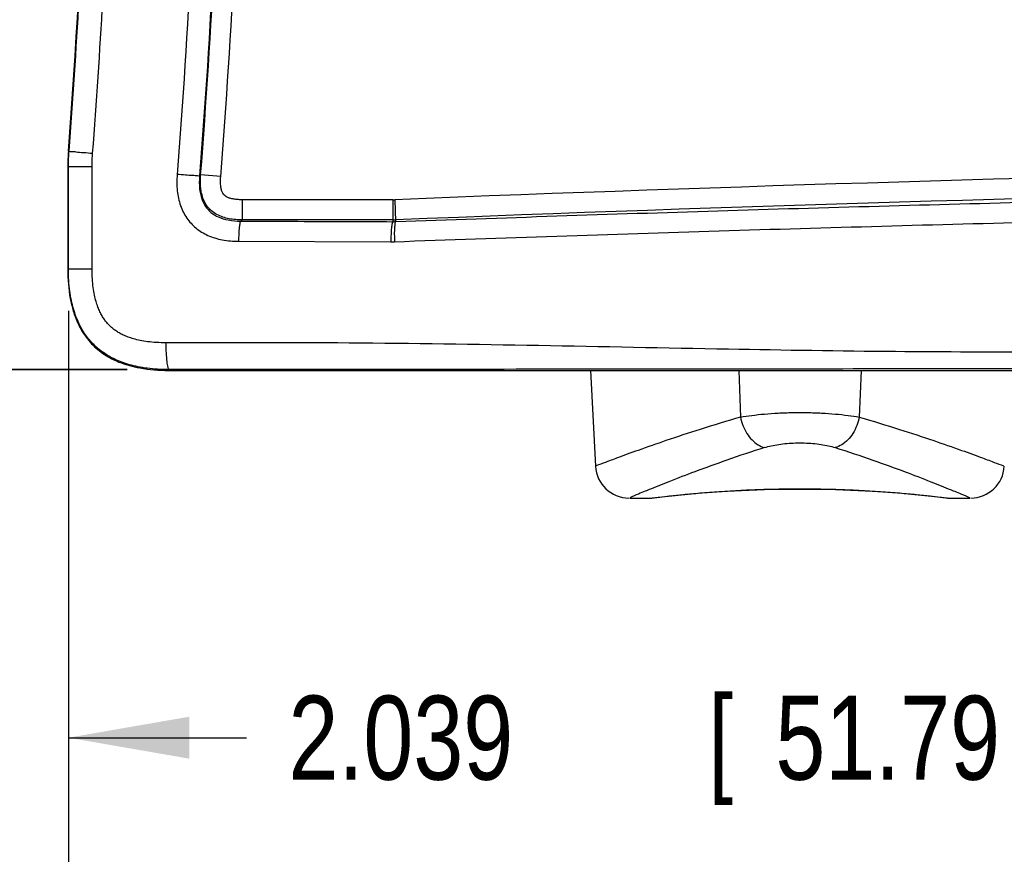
# Model space of a CAD drawing. Header units: inches. Extents: x 0 to 34, y 0 to 22.
# Tile 4 of 119: x 12.5 to 13.9, y 1.7 to 3. Entities that reach past the tile are written whole.
import ezdxf

# ---------------------------------------------------------------- set-up
doc = ezdxf.new("R2010")
doc.units = ezdxf.units.IN
doc.header["$LTSCALE"] = 1.87
doc.header["$MEASUREMENT"] = 0
doc.layers.get('0').update_dxf_attribs({"linetype": 'CONTINUOUS'})
doc.layers.add('DIMENSIONS', color=7, linetype='CONTINUOUS')
doc.styles.get("Standard").update_dxf_attribs({"font": 'txt', "width": 0.8})
doc.dimstyles.new('DIMSTYLE_1', dxfattribs={"dimtxt": 0.125, "dimasz": 0.18, "dimexe": 0.18, "dimexo": 0.0625, "dimgap": 0.09, "dimtad": 0, "dimtih": 1, "dimtoh": 1, "dimdec": 3, "dimzin": 4, "dimdsep": 46, "dimtxsty": 'STANDARD', "dimblk": '_FILLED', "dimblk1": '_FILLED', "dimblk2": '_FILLED', "dimcen": 0.09, "dimadec": 0, "dimazin": 0, "dimtp": 0.001, "dimtm": 0.001, "dimtfac": 1, "dimtdec": 3, "dimtofl": 0, "dimtmove": 0, "dimatfit": 3, "dimldrblk": '_FILLED', "dimfxl": 1, "dimtolj": 1, "dimtzin": 4, "dimarcsym": 0})

# ---------------------------------------------------------------- blocks, each defined once
blk = doc.blocks.new('_FILLED')
at = {"color": 0, "linetype": 'BYBLOCK'}
blk.add_solid([(0, 0), (-1, 0.1736), (-1, -0.1736)], dxfattribs=at)
blk = doc.blocks.new('*D11')
at = {"layer": 'DIMENSIONS', "color": 2, "linetype": 'CONTINUOUS'}
for p, q in [((14.5798, 3.0858), (14.5798, 1.7856)), ((12.5407, 2.5457), (12.5407, 1.7856)), ((12.5407, 1.9106), (12.8058, 1.9106)), ((14.5798, 1.9106), (14.2558, 1.9106))]:
    blk.add_line(p, q, dxfattribs=at)
at = {"layer": 'DIMENSIONS', "color": 2, "linetype": 'CONTINUOUS', "xscale": 0.18, "yscale": 0.18, "zscale": 0.18, "rotation": 180}
blk.add_blockref('_FILLED', (12.5407, 1.9106), dxfattribs=at)
at = {"layer": 'DIMENSIONS', "color": 2, "linetype": 'CONTINUOUS', "xscale": 0.18, "yscale": 0.18, "zscale": 0.18}
blk.add_blockref('_FILLED', (14.5798, 1.9106), dxfattribs=at)
at = {"layer": 'DIMENSIONS', "color": 2, "linetype": 'CONTINUOUS', "width": 0.8}
for s, p in [('[', (13.4933, 1.8481)), (']', (14.0933, 1.8481)), ('2.039', (12.8683, 1.8481)), ('51.79', (13.5933, 1.8481))]:
    blk.add_text(s, height=0.125, dxfattribs=at).set_placement(p)
blk = doc.blocks.new('*D12')
at = {"layer": 'DIMENSIONS', "color": 2, "linetype": 'CONTINUOUS'}
for p, q in [((14.2383, 3.4273), (9.8604, 3.4273)), ((9.9854, 3.4273), (9.9854, 3.1239)), ((9.9854, 2.4584), (9.9854, 2.8739)), ((12.6283, 2.4584), (9.8604, 2.4584))]:
    blk.add_line(p, q, dxfattribs=at)
at = {"layer": 'DIMENSIONS', "color": 2, "linetype": 'CONTINUOUS', "xscale": 0.18, "yscale": 0.18, "zscale": 0.18}
for p, rotation in [((9.9854, 3.4273), 90), ((9.9854, 2.4584), 270)]:
    blk.add_blockref('_FILLED', p, dxfattribs=dict(at, rotation=rotation))
at = {"layer": 'DIMENSIONS', "color": 2, "linetype": 'CONTINUOUS', "width": 0.8}
for s, p in [('[', (9.8979, 2.9364)), (']', (10.4979, 2.9364)), ('.969', (9.3729, 2.9364)), ('24.61', (9.9979, 2.9364))]:
    blk.add_text(s, height=0.125, dxfattribs=at).set_placement(p)
blk = doc.blocks.new('*D13')
at = {"layer": 'DIMENSIONS', "color": 2, "linetype": 'CONTINUOUS'}
for p, q in [((15.4903, 3.2343), (11.2833, 3.2306)), ((11.4083, 3.2307), (11.4085, 2.9564)), ((11.4089, 2.4572), (11.4087, 2.7064)), ((12.6283, 2.4583), (11.2839, 2.4571))]:
    blk.add_line(p, q, dxfattribs=at)
at = {"layer": 'DIMENSIONS', "color": 2, "linetype": 'CONTINUOUS', "xscale": 0.18, "yscale": 0.18, "zscale": 0.18}
for p, rotation in [((11.4083, 3.2307), 90.049944), ((11.4089, 2.4572), 270.049944)]:
    blk.add_blockref('_FILLED', p, dxfattribs=dict(at, rotation=rotation))
at = {"layer": 'DIMENSIONS', "color": 2, "linetype": 'CONTINUOUS', "width": 0.8}
for s, p in [('[', (11.3211, 2.7689)), (']', (11.9211, 2.7689)), ('.773', (10.7961, 2.7689)), ('19.65', (11.4211, 2.7689))]:
    blk.add_text(s, height=0.125, dxfattribs=at).set_placement(p)
blk = doc.blocks.new('*D14')
at = {"layer": 'DIMENSIONS', "color": 2, "linetype": 'CONTINUOUS'}
for p, q in [((15.5528, 3.1718), (15.5528, 1.4378)), ((12.5407, 2.5457), (12.5407, 1.4378)), ((12.5407, 1.5628), (13.4207, 1.5628)), ((15.5528, 1.5628), (14.8707, 1.5628))]:
    blk.add_line(p, q, dxfattribs=at)
at = {"layer": 'DIMENSIONS', "color": 2, "linetype": 'CONTINUOUS', "xscale": 0.18, "yscale": 0.18, "zscale": 0.18, "rotation": 180}
blk.add_blockref('_FILLED', (12.5407, 1.5628), dxfattribs=at)
at = {"layer": 'DIMENSIONS', "color": 2, "linetype": 'CONTINUOUS', "xscale": 0.18, "yscale": 0.18, "zscale": 0.18}
blk.add_blockref('_FILLED', (15.5528, 1.5628), dxfattribs=at)
at = {"layer": 'DIMENSIONS', "color": 2, "linetype": 'CONTINUOUS', "width": 0.8}
for s, p in [('3.012', (13.4832, 1.5003)), ('[', (14.1082, 1.5003)), ('76.51', (14.2082, 1.5003)), (']', (14.7082, 1.5003))]:
    blk.add_text(s, height=0.125, dxfattribs=at).set_placement(p)

msp = doc.modelspace()

# ---------------------------------------------------------------- linework, layer by layer
at = {"color": 7, "linetype": 'CONTINUOUS'}
for p, q in [((12.5407, 2.7836), (12.5416, 2.7835)), ((12.5398, 2.7609), (12.5398, 2.6073)), ((12.5407, 2.6082), (12.5407, 2.7609)), ((12.5407, 2.7609), (12.5759, 2.7609)), ((12.5759, 2.6082), (12.5759, 2.7609)), ((12.7375, 2.7481), (12.7359, 2.7466)), ((12.7674, 2.7457), (12.7375, 2.7481)), ((12.7993, 2.7113), (12.7993, 2.6813)), ((13.0238, 2.7113), (12.7993, 2.7113)), ((13.0238, 2.7113), (13.0238, 2.6786)), ((13.0266, 2.7113), (13.0279, 2.6787)), ((12.7993, 2.6813), (12.7973, 2.6795)), ((13.0238, 2.6813), (12.7993, 2.6813)), ((12.794, 2.6495), (13.0208, 2.6487)), ((12.5407, 2.6082), (12.5759, 2.6082)), ((12.6908, 2.4584), (12.6898, 2.4573)), ((12.6898, 2.4573), (14.1084, 2.4573)), ((13.3179, 2.4573), (13.3254, 2.3147)), ((13.5387, 2.4573), (13.5414, 2.3877)), ((13.7208, 2.4573), (13.7182, 2.3877)), ((13.3765, 2.2673), (13.409, 2.2673)), ((13.409, 2.2673), (13.4095, 2.2673)), ((13.409, 2.2673), (13.4095, 2.2673)), ((13.4095, 2.2673), (13.4127, 2.2675)), ((13.4095, 2.2673), (13.4127, 2.2675)), ((13.844, 2.2679), (13.8469, 2.2675)), ((13.8469, 2.2675), (13.8501, 2.2673)), ((13.8469, 2.2675), (13.8501, 2.2673)), ((13.8501, 2.2673), (13.8506, 2.2673)), ((13.8506, 2.2673), (13.883, 2.2673))]:
    msp.add_line(p, q, dxfattribs=at)
for points in [[(13.4127, 2.2675), (13.4156, 2.2679), (13.4244, 2.2689), (13.4389, 2.2706), (13.4587, 2.2726), (13.4832, 2.2748)], [(13.4156, 2.2679), (13.4244, 2.2689), (13.4389, 2.2705), (13.4586, 2.2726), (13.4831, 2.2748)], [(13.4831, 2.2748), (13.5116, 2.2769), (13.5431, 2.2787), (13.5769, 2.28)], [(13.5115, 2.2769), (13.5431, 2.2787), (13.5768, 2.28)], [(13.5768, 2.28), (13.612, 2.2807), (13.6476, 2.2807), (13.6828, 2.28)], [(13.612, 2.2807), (13.6475, 2.2807), (13.6827, 2.28)], [(13.6827, 2.28), (13.7165, 2.2787), (13.7481, 2.2769), (13.7765, 2.2748), (13.8009, 2.2726), (13.8207, 2.2705), (13.8352, 2.2689), (13.844, 2.2679)], [(13.7164, 2.2787), (13.748, 2.2769), (13.7764, 2.2748), (13.8009, 2.2726), (13.8207, 2.2706), (13.8352, 2.2689), (13.844, 2.2679)]]:
    msp.add_lwpolyline(points, dxfattribs=at)
for centre, radius, start, end in [((0.5751, 3.6923), 12, 355.65699, 4.34301), ((0.5751, 3.6923), 12.199, 355.56062, 358.62024), ((0.5751, 3.6923), 12.229, 355.56063, 358.62024), ((12.8398, 2.7609), 0.3, 175.657, 180), ((16.0298, -72.4877), 75.259, 87.713042, 92.286958), ((16.0298, -72.4877), 75.229, 87.713042, 92.286958), ((13.0238, 2.7823), 0.071, 270, 272.287), ((13.0238, 2.7823), 0.101, 270, 272.287), ((13.3753, 2.3173), 0.05, 183, 270), ((13.8842, 2.3173), 0.05, 270, 357)]:
    msp.add_arc(centre, radius, start, end, dxfattribs=at)
for points, knots in [([(12.5767, 2.7805), (12.5825, 2.8563), (12.5926, 3.0081), (12.6034, 3.236), (12.6099, 3.4641), (12.6121, 3.6923), (12.6099, 3.9205), (12.6034, 4.1486), (12.5926, 4.3765), (12.5825, 4.5283), (12.5767, 4.6041)], [0, 0, 0, 0, 0.124985, 0.249984, 0.37499, 0.5, 0.62501, 0.750016, 0.875015, 1, 1, 1, 1]), ([(12.5416, 2.7835), (12.5473, 2.8591), (12.5574, 3.0104), (12.5682, 3.2375), (12.5746, 3.4649), (12.5768, 3.6923), (12.5746, 3.9197), (12.5682, 4.1471), (12.5574, 4.3743), (12.5473, 4.5255), (12.5416, 4.6011)], [0, 0, 0, 0, 0.124986, 0.249984, 0.37499, 0.5, 0.62501, 0.750016, 0.875014, 1, 1, 1, 1]), ([(12.7356, 3.4007), (12.733, 3.292), (12.7249, 3.0745), (12.711, 2.8574), (12.7026, 2.7489)], [0, 0, 0, 0, 0.499866, 1, 1, 1, 1]), ([(12.769, 3.4), (12.7664, 3.2909), (12.7583, 3.073), (12.7444, 2.8553), (12.7359, 2.7466)], [0, 0, 0, 0, 0.500006, 1, 1, 1, 1]), ([(12.5407, 2.7609), (12.5407, 2.7648), (12.5409, 2.7724), (12.5413, 2.7799), (12.5416, 2.7835)], [0, 0, 0, 0, 0.524593, 1, 1, 1, 1]), ([(12.5416, 2.7835), (12.5422, 2.7828), (12.5463, 2.7837), (12.5528, 2.782), (12.5639, 2.7817), (12.5721, 2.7808), (12.5767, 2.7805)], [0, 0, 0, 0, 0.076608, 0.28936, 0.610941, 1, 1, 1, 1]), ([(12.5759, 2.7609), (12.5759, 2.7643), (12.5761, 2.7708), (12.5764, 2.7774), (12.5767, 2.7805)], [0, 0, 0, 0, 0.524593, 1, 1, 1, 1]), ([(12.7026, 2.7489), (12.702, 2.7409), (12.7019, 2.7251), (12.7065, 2.7028), (12.716, 2.6837), (12.7301, 2.6683), (12.7484, 2.6572), (12.7702, 2.6507), (12.7859, 2.6495), (12.794, 2.6495)], [0, 0, 0, 0, 0.156434, 0.301637, 0.435359, 0.564498, 0.698808, 0.843815, 1, 1, 1, 1]), ([(12.7359, 2.7466), (12.735, 2.7464), (12.7315, 2.747), (12.7245, 2.7472), (12.7143, 2.7481), (12.7067, 2.7486), (12.7026, 2.7489)], [0, 0, 0, 0, 0.087925, 0.311661, 0.633697, 1, 1, 1, 1]), ([(12.7359, 2.7466), (12.7354, 2.7403), (12.7353, 2.7288), (12.7384, 2.7132), (12.7443, 2.7011), (12.7528, 2.6917), (12.7644, 2.6847), (12.7796, 2.6804), (12.7911, 2.6795), (12.7973, 2.6795)], [0, 0, 0, 0, 0.177932, 0.324412, 0.44503, 0.556089, 0.676943, 0.822772, 1, 1, 1, 1]), ([(12.7993, 2.6813), (12.7959, 2.6813), (12.7894, 2.6815), (12.7798, 2.6828), (12.7705, 2.6852), (12.7616, 2.689), (12.7533, 2.6946), (12.7465, 2.7022), (12.7416, 2.7112), (12.7389, 2.7203), (12.7375, 2.7287), (12.7371, 2.7359), (12.7371, 2.7422), (12.7374, 2.7462), (12.7375, 2.7481)], [0, 0, 0, 0, 0.094477, 0.184504, 0.273595, 0.364055, 0.4566, 0.552471, 0.650571, 0.742773, 0.82147, 0.888376, 0.947077, 1, 1, 1, 1]), ([(12.7993, 2.7113), (12.7968, 2.7113), (12.7921, 2.7114), (12.7857, 2.7123), (12.7804, 2.7136), (12.7764, 2.7153), (12.7733, 2.7172), (12.7711, 2.7198), (12.7693, 2.7232), (12.7681, 2.7274), (12.7674, 2.7322), (12.7671, 2.7369), (12.7671, 2.7414), (12.7673, 2.7443), (12.7674, 2.7457)], [0, 0, 0, 0, 0.131645, 0.244574, 0.340081, 0.417048, 0.476424, 0.529168, 0.593707, 0.675882, 0.762482, 0.845824, 0.924866, 1, 1, 1, 1]), ([(13.0279, 2.6787), (13.1878, 2.6845), (13.5078, 2.6953), (13.8278, 2.7042), (13.9879, 2.7082)], [0, 0, 0, 0, 0.499723, 1, 1, 1, 1]), ([(12.7973, 2.6795), (12.7964, 2.6792), (12.7958, 2.6752), (12.7947, 2.6696), (12.7942, 2.6601), (12.794, 2.6533), (12.794, 2.6495)], [0, 0, 0, 0, 0.094096, 0.313023, 0.629961, 1, 1, 1, 1]), ([(12.7973, 2.6795), (12.8225, 2.6794), (12.8728, 2.6792), (12.9483, 2.6789), (12.9986, 2.6787), (13.0238, 2.6786)], [0, 0, 0, 0, 0.333221, 0.666554, 1, 1, 1, 1]), ([(13.0238, 2.6786), (13.0229, 2.6783), (13.0225, 2.6743), (13.0214, 2.6688), (13.021, 2.6593), (13.0208, 2.6524), (13.0208, 2.6487)], [0, 0, 0, 0, 0.09283, 0.311759, 0.629211, 1, 1, 1, 1]), ([(13.0238, 2.6786), (13.0245, 2.6786), (13.0259, 2.6786), (13.0272, 2.6787), (13.0279, 2.6787)], [0, 0, 0, 0, 0.499904, 1, 1, 1, 1]), ([(13.0279, 2.6787), (13.0271, 2.6784), (13.0268, 2.6744), (13.0259, 2.6688), (13.0259, 2.6593), (13.026, 2.6525), (13.0261, 2.6488)], [0, 0, 0, 0, 0.092753, 0.311529, 0.628925, 1, 1, 1, 1]), ([(13.0261, 2.6488), (13.1872, 2.6546), (13.5098, 2.6654), (13.8323, 2.6744), (13.9937, 2.6784)], [0, 0, 0, 0, 0.499687, 1, 1, 1, 1]), ([(13.0208, 2.6487), (13.0217, 2.6487), (13.0234, 2.6487), (13.0252, 2.6487), (13.0261, 2.6488)], [0, 0, 0, 0, 0.500006, 1, 1, 1, 1]), ([(12.5398, 2.6073), (12.5398, 2.593), (12.5411, 2.5737), (12.5453, 2.5549), (12.5466, 2.5501)], [0, 0, 0, 0, 0.745059, 1, 1, 1, 1]), ([(12.6908, 2.4584), (12.685, 2.4584), (12.674, 2.4587), (12.6584, 2.4601), (12.6444, 2.4624), (12.6317, 2.4655), (12.6204, 2.4692), (12.6102, 2.4735), (12.601, 2.4782), (12.5927, 2.4835), (12.5851, 2.4893), (12.5782, 2.4957), (12.5718, 2.5026), (12.566, 2.5101), (12.5607, 2.5184), (12.5559, 2.5276), (12.5517, 2.5377), (12.548, 2.549), (12.5449, 2.5616), (12.5425, 2.5757), (12.541, 2.5914), (12.5407, 2.6024), (12.5407, 2.6082)], [0, 0, 0, 0, 0.071327, 0.135433, 0.193537, 0.246504, 0.295181, 0.340278, 0.382451, 0.422645, 0.461698, 0.500097, 0.538393, 0.577251, 0.617356, 0.659488, 0.704409, 0.752903, 0.805791, 0.863942, 0.928289, 1, 1, 1, 1]), ([(12.6862, 2.4984), (12.6813, 2.4984), (12.672, 2.4986), (12.659, 2.4998), (12.6478, 2.5016), (12.6381, 2.504), (12.6298, 2.5067), (12.6226, 2.5097), (12.6164, 2.5129), (12.6109, 2.5163), (12.6061, 2.52), (12.6017, 2.524), (12.5977, 2.5283), (12.5941, 2.5331), (12.5906, 2.5385), (12.5874, 2.5447), (12.5844, 2.5519), (12.5816, 2.5601), (12.5793, 2.5698), (12.5774, 2.581), (12.5762, 2.594), (12.5759, 2.6033), (12.5759, 2.6082)], [0, 0, 0, 0, 0.082181, 0.15367, 0.216098, 0.270717, 0.318773, 0.361388, 0.399635, 0.434831, 0.468154, 0.500467, 0.532687, 0.565821, 0.600897, 0.639047, 0.681414, 0.729184, 0.783594, 0.845928, 0.917533, 1, 1, 1, 1]), ([(12.5493, 2.5412), (12.5511, 2.536), (12.5546, 2.5271), (12.5592, 2.5187), (12.5613, 2.5152)], [0, 0, 0, 0, 0.57441, 1, 1, 1, 1]), ([(12.5691, 2.504), (12.5717, 2.5008), (12.5772, 2.4945), (12.5834, 2.489), (12.5868, 2.4864)], [0, 0, 0, 0, 0.49259, 1, 1, 1, 1]), ([(13.9937, 2.4845), (13.9199, 2.4845), (13.7631, 2.4846), (13.5121, 2.4888), (13.241, 2.4943), (12.9619, 2.4988), (12.7771, 2.4985), (12.6862, 2.4984)], [0, 0, 0, 0, 0.169488, 0.359527, 0.575956, 0.791579, 1, 1, 1, 1]), ([(12.6908, 2.4584), (12.6896, 2.4585), (12.6886, 2.464), (12.6872, 2.4711), (12.6865, 2.4841), (12.6862, 2.4933), (12.6862, 2.4984)], [0, 0, 0, 0, 0.088616, 0.305731, 0.625067, 1, 1, 1, 1]), ([(12.597, 2.4792), (12.6007, 2.477), (12.6109, 2.4714), (12.6216, 2.4674), (12.6285, 2.4653)], [0, 0, 0, 0, 0.376142, 1, 1, 1, 1]), ([(12.6316, 2.4644), (12.6367, 2.463), (12.6559, 2.4587), (12.6755, 2.4573), (12.6898, 2.4573)], [0, 0, 0, 0, 0.267931, 1, 1, 1, 1]), ([(13.9918, 2.4595), (13.9182, 2.4595), (13.7621, 2.4594), (13.5123, 2.4592), (13.2426, 2.4589), (12.965, 2.4586), (12.7812, 2.4585), (12.6908, 2.4584)], [0, 0, 0, 0, 0.169711, 0.359951, 0.576197, 0.791566, 1, 1, 1, 1]), ([(13.5414, 2.3877), (13.5469, 2.3887), (13.5587, 2.3905), (13.5774, 2.3925), (13.5977, 2.3939), (13.619, 2.3946), (13.6406, 2.3946), (13.6619, 2.3939), (13.6822, 2.3925), (13.7009, 2.3905), (13.7127, 2.3887), (13.7182, 2.3877)], [0, 0, 0, 0, 0.094811, 0.201665, 0.317367, 0.438476, 0.561522, 0.682632, 0.798335, 0.905189, 1, 1, 1, 1]), ([(13.5414, 2.3877), (13.5213, 2.3819), (13.4842, 2.3706), (13.4331, 2.3538), (13.393, 2.3398), (13.3595, 2.3276), (13.3438, 2.3217), (13.3267, 2.3152), (13.3267, 2.3152)], [0, 0, 0, 0, 0.276878, 0.513999, 0.707121, 0.853393, 0.951157, 1, 1, 1, 1]), ([(13.5414, 2.3877), (13.5422, 2.3834), (13.5446, 2.375), (13.5504, 2.3634), (13.558, 2.3537), (13.567, 2.3463), (13.5738, 2.3433), (13.5771, 2.3424)], [0, 0, 0, 0, 0.217418, 0.431971, 0.636728, 0.82664, 1, 1, 1, 1]), ([(13.7182, 2.3877), (13.7174, 2.3834), (13.715, 2.375), (13.7092, 2.3634), (13.7016, 2.3537), (13.6926, 2.3463), (13.6858, 2.3433), (13.6824, 2.3424)], [0, 0, 0, 0, 0.217418, 0.431971, 0.636728, 0.82664, 1, 1, 1, 1]), ([(13.7182, 2.3877), (13.7383, 2.3819), (13.7754, 2.3706), (13.8265, 2.3538), (13.8666, 2.3398), (13.9001, 2.3276), (13.9158, 2.3217), (13.9329, 2.3152), (13.9329, 2.3152)], [0, 0, 0, 0, 0.276894, 0.514013, 0.707129, 0.853397, 0.951161, 1, 1, 1, 1]), ([(13.5771, 2.3424), (13.5804, 2.3434), (13.5874, 2.3453), (13.5985, 2.3473), (13.6106, 2.3487), (13.6233, 2.3494), (13.6363, 2.3494), (13.649, 2.3487), (13.6611, 2.3473), (13.6722, 2.3453), (13.6792, 2.3434), (13.6824, 2.3424)], [0, 0, 0, 0, 0.095746, 0.20285, 0.318242, 0.4388, 0.561198, 0.681757, 0.797149, 0.904254, 1, 1, 1, 1]), ([(13.5771, 2.3424), (13.5584, 2.3364), (13.5237, 2.3248), (13.4759, 2.3075), (13.4384, 2.2931), (13.4072, 2.2806), (13.3925, 2.2745), (13.3765, 2.2678), (13.3765, 2.2678)], [0, 0, 0, 0, 0.276504, 0.513554, 0.706754, 0.853173, 0.951076, 1, 1, 1, 1]), ([(13.6824, 2.3424), (13.7012, 2.3364), (13.7359, 2.3248), (13.7837, 2.3075), (13.8212, 2.2931), (13.8524, 2.2806), (13.8671, 2.2745), (13.883, 2.2678), (13.883, 2.2678)], [0, 0, 0, 0, 0.27652, 0.513569, 0.706762, 0.853178, 0.95108, 1, 1, 1, 1]), ([(13.4126, 2.2678), (13.4154, 2.2681), (13.4232, 2.269), (13.4376, 2.2707), (13.4576, 2.2727), (13.4822, 2.275), (13.5108, 2.2771), (13.5426, 2.279), (13.5766, 2.2804), (13.6119, 2.2811), (13.6477, 2.2811), (13.683, 2.2804), (13.717, 2.279), (13.7488, 2.2771), (13.7774, 2.275), (13.802, 2.2727), (13.822, 2.2707), (13.8364, 2.269), (13.8441, 2.2681), (13.847, 2.2678)], [0, 0, 0, 0, 0.01949, 0.053699, 0.100187, 0.157605, 0.224208, 0.297941, 0.376749, 0.458593, 0.541455, 0.623295, 0.702099, 0.775829, 0.84243, 0.899844, 0.946325, 0.980521, 1, 1, 1, 1])]:
    msp.add_open_spline(points, degree=3, knots=knots, dxfattribs=at)
for points in [[(12.5466, 2.5501), (12.5474, 2.5471), (12.5483, 2.5441), (12.5493, 2.5412)], [(12.5613, 2.5152), (12.5637, 2.5113), (12.5663, 2.5076), (12.5691, 2.504)], [(12.5868, 2.4864), (12.5901, 2.4838), (12.5935, 2.4814), (12.597, 2.4792)], [(12.6285, 2.4653), (12.6295, 2.465), (12.6306, 2.4647), (12.6316, 2.4644)], [(13.409, 2.2673), (13.41, 2.2674), (13.411, 2.2676), (13.412, 2.2677)], [(13.412, 2.2677), (13.4122, 2.2677), (13.4124, 2.2677), (13.4126, 2.2678)], [(13.847, 2.2678), (13.8472, 2.2677), (13.8474, 2.2677), (13.8476, 2.2677)], [(13.8476, 2.2677), (13.8486, 2.2676), (13.8496, 2.2674), (13.8506, 2.2673)]]:
    msp.add_open_spline(points, degree=3, dxfattribs=at)

# ---------------------------------------------------------------- dimensions: what is measured, and where the dimension line sits
at = {"layer": 'DIMENSIONS', "color": 2, "linetype": 'CONTINUOUS'}
for base, p1, p2, angle, picture, middle in [((9.9854, 2.4584), (14.2383, 3.4273), (12.6283, 2.4584), 270, '*D12', (9.9854, 2.9989)), ((11.40827, 3.2307), (12.62833, 2.45831), (15.49029, 3.23426), 90.04994, '*D13', (11.40861, 2.83137)), ((12.5407, 1.9106), (14.5798, 3.0858), (12.5407, 2.5457), 180, '*D11', (13.5308, 1.9106))]:
    dim = msp.add_linear_dim(base=base, p1=p1, p2=p2, angle=angle, dimstyle='DIMSTYLE_1', dxfattribs=at)
    dim.commit()
    dim.dimension.update_dxf_attribs({"geometry": picture, "text_midpoint": middle, "dimtype": 160})
dim = msp.add_linear_dim(base=(15.5528, 1.5628), p1=(12.5407, 2.5457), p2=(15.5528, 3.1718), dimstyle='DIMSTYLE_1', dxfattribs=at)
dim.commit()
dim.dimension.update_dxf_attribs({"geometry": '*D14', "text_midpoint": (14.1457, 1.5628), "dimtype": 160})

doc.saveas('drawing.dxf')
